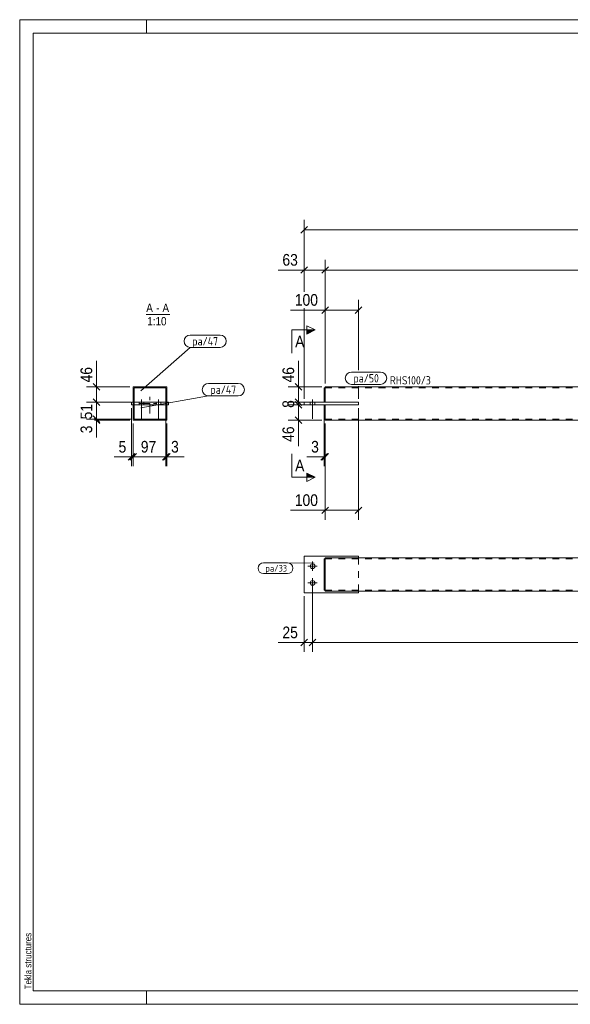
# Model space of a CAD drawing. Header units: millimetres. Extents: x 1 to 419, y 1 to 296.
# Tile 1 of 2: x 1 to 166, y 1 to 296. Entities that reach past the tile are written whole.
import ezdxf

# ---------------------------------------------------------------- set-up
doc = ezdxf.new("R2010")
doc.units = ezdxf.units.MM
for name, pattern in [('XKITLINE00', [0]), ('XKITLINE02', [4, 2, -2]), ('XKITLINE03', [6, 3, -1, 1, -1])]:
    doc.linetypes.add(name, pattern=pattern)
for name, color, linetype, lineweight in [('Bemassung', 1, 'Continuous', 0), ('Schnitt', 6, 'Continuous', 0), ('Schrauben', 7, 'Continuous', 0), ('Teil', 7, 'Continuous', 0), ('Text', 5, 'Continuous', 0), ('Ueberschrift', 7, 'Continuous', 0), ('Zeichnungsrahmen', 3, 'Continuous', 0)]:
    doc.layers.add(name, color=color, linetype=linetype, lineweight=lineweight)
doc.styles.add('ARIAL', font='ARIAL.TTF')
doc.styles.add('ISOCPEUR', font='ISOCPEUR.TTF')

msp = doc.modelspace()

# ---------------------------------------------------------------- hatches: boundary and pattern name
at = {"layer": 'Schnitt'}
for points in [[(86.95, 203.07), (89.45, 203.07), (86.95, 201.82)], [(86.95, 160.18), (89.45, 158.93), (86.95, 158.93)]]:
    msp.add_hatch(color=256, dxfattribs=at).paths.add_polyline_path(points, flags=17)

# ---------------------------------------------------------------- linework, layer by layer
at = {"layer": 'Bemassung', "linetype": 'XKITLINE00', "lineweight": 0}
for p, q in [((86.15, 214.5), (86.15, 236.05)), ((87.14, 233.99), (85.16, 232.01)), ((86.15, 233), (352.75, 233)), ((87.14, 221.99), (85.16, 220.01)), ((86.15, 214.5), (86.15, 224.05)), ((93.44, 221.99), (91.46, 220.01)), ((93.44, 221.99), (91.46, 220.01)), ((92.45, 187), (92.45, 224.05)), ((92.45, 187), (92.45, 224.05)), ((86.15, 221), (78.33, 221)), ((86.15, 221), (78.33, 221)), ((86.15, 221), (92.45, 221)), ((92.45, 221), (346.45, 221)), ((86.15, 182.4), (86.15, 209.6)), ((86.15, 182.4), (86.15, 209.6)), ((93.44, 209.99), (91.46, 208.01)), ((92.45, 187), (92.45, 212.05)), ((103.44, 209.99), (101.46, 208.01)), ((102.45, 190.95), (102.45, 212.05)), ((92.45, 209), (82.03, 209)), ((92.45, 209), (82.03, 209)), ((92.45, 209), (102.45, 209)), ((24, 186), (24, 193.82)), ((24, 186), (24, 193.82)), ((84.45, 186), (84.45, 193.82)), ((84.45, 186), (84.45, 193.82)), ((34, 186), (20.95, 186)), ((23.01, 186.99), (24.99, 185.01)), ((24, 181.4), (24, 186)), ((91.45, 186), (81.4, 186)), ((83.46, 186.99), (85.44, 185.01)), ((84.45, 181.4), (84.45, 186)), ((102.45, 182.4), (102.45, 186.2)), ((34.3, 181.4), (20.95, 181.4)), ((23.01, 182.39), (24.99, 180.41)), ((23.01, 182.39), (23.25, 182.15)), ((23.4, 182), (24.99, 180.41)), ((34.3, 181.4), (23.4, 181.4)), ((24, 176.3), (24, 181.4)), ((44.7, 180.4), (44.7, 162.2)), ((44.7, 180.4), (44.7, 162.2)), ((91.45, 181.4), (81.4, 181.4)), ((91.45, 180.6), (81.4, 180.6)), ((83.46, 182.39), (85.44, 180.41)), ((83.46, 181.59), (85.44, 179.61)), ((83.85, 182), (85.44, 180.41)), ((91.45, 181.4), (83.85, 181.4)), ((83.85, 181.2), (85.44, 179.61)), ((91.45, 180.6), (83.85, 180.6)), ((84.45, 180.6), (84.45, 181.4)), ((84.45, 176), (84.45, 180.6)), ((92.15, 180.4), (92.15, 162.2)), ((23.01, 177.29), (24.99, 175.31)), ((34.5, 179.6), (34.5, 162.2)), ((102.45, 179.6), (102.45, 146.2)), ((34.3, 176.3), (20.95, 176.3)), ((23.4, 176.9), (24.99, 175.31)), ((23.4, 176.6), (24.99, 175.01)), ((34.3, 176.3), (23.4, 176.3)), ((34, 176), (23.4, 176)), ((24, 176), (24, 176.3)), ((24, 176), (24, 170.78)), ((24, 176), (24, 170.78)), ((35, 175), (35, 162.2)), ((35, 175), (35, 162.2)), ((45, 175), (45, 162.2)), ((91.45, 176), (81.4, 176)), ((83.46, 176.99), (85.44, 175.01)), ((84.45, 176), (84.45, 168.18)), ((84.45, 176), (84.45, 168.18)), ((92.45, 175), (92.45, 162.2)), ((92.45, 175), (92.45, 146.2)), ((35.49, 165.99), (33.51, 164.01)), ((35.99, 165.99), (34.01, 164.01)), ((35.99, 165.99), (34.01, 164.01)), ((45.69, 165.99), (43.71, 164.01)), ((45.61, 165.91), (43.71, 164.01)), ((45.99, 165.99), (44.01, 164.01)), ((93.14, 165.99), (91.16, 164.01)), ((93.44, 165.99), (91.46, 164.01)), ((34.5, 165), (29.28, 165)), ((34.5, 165), (29.28, 165)), ((34.5, 165), (35, 165)), ((35, 165), (44.7, 165)), ((44.7, 165), (45, 165)), ((45, 165), (50.22, 165)), ((45, 165), (50.22, 165)), ((92.15, 165), (86.93, 165)), ((92.15, 165), (86.93, 165)), ((92.15, 165), (92.45, 165)), ((92.45, 149), (82.03, 149)), ((92.45, 149), (82.03, 149)), ((93.44, 149.99), (91.46, 148.01)), ((92.45, 149), (102.45, 149)), ((103.44, 149.99), (101.46, 148.01)), ((88.65, 126.25), (88.65, 106.57)), ((88.65, 126.25), (88.65, 106.57)), ((86.15, 123.25), (86.15, 106.57)), ((86.15, 109.37), (78.33, 109.37)), ((86.15, 109.37), (78.33, 109.37)), ((87.14, 110.36), (85.16, 108.38)), ((86.15, 109.37), (88.65, 109.37)), ((89.64, 110.36), (87.66, 108.38)), ((89.64, 110.36), (87.66, 108.38)), ((88.65, 109.37), (350.25, 109.37))]:
    msp.add_line(p, q, dxfattribs=at)
at = {"layer": 'Bemassung'}
for p in [(86.15, 233), (86.15, 221), (92.45, 221), (92.45, 221), (92.45, 209), (102.45, 209), (24, 186), (84.45, 186), (24, 181.4), (24, 181.4), (84.45, 181.4), (84.45, 181.4), (84.45, 180.6), (84.45, 180.6), (24, 176.3), (24, 176.3), (24, 176), (84.45, 176), (34.5, 165), (35, 165), (35, 165), (44.7, 165), (44.7, 165), (45, 165), (92.15, 165), (92.45, 165), (92.45, 149), (102.45, 149), (86.15, 109.37), (88.65, 109.37), (88.65, 109.37)]:
    msp.add_point(p, dxfattribs=at)
at = {"layer": 'Schnitt', "linetype": 'XKITLINE00', "lineweight": 0}
for p, q in [((86.95, 201.82), (86.95, 204.32)), ((86.95, 204.32), (89.45, 203.07)), ((82.45, 203.07), (82.45, 196.07)), ((82.45, 203.07), (89.45, 203.07)), ((89.45, 203.07), (86.95, 201.82)), ((82.45, 158.93), (82.45, 165.93)), ((89.45, 158.93), (86.95, 160.18)), ((86.95, 160.18), (86.95, 157.68)), ((82.45, 158.93), (89.45, 158.93)), ((89.45, 158.93), (86.95, 157.68))]:
    msp.add_line(p, q, dxfattribs=at)
at = {"layer": 'Schrauben', "linetype": 'XKITLINE00', "lineweight": 0}
for p, q in [((36.8, 181.4), (36.8, 180.6)), ((37.5, 182.2), (37.5, 176.4)), ((38.2, 181.4), (38.2, 180.6)), ((41.8, 181.4), (41.8, 180.6)), ((42.5, 182.2), (42.5, 176.4)), ((43.2, 181.4), (43.2, 180.6)), ((87.95, 181.4), (87.95, 180.6)), ((87.95, 181.4), (87.95, 180.6)), ((88.65, 182.2), (88.65, 176.4)), ((88.65, 182.2), (88.65, 176.4)), ((89.35, 181.4), (89.35, 180.6)), ((89.35, 181.4), (89.35, 180.6)), ((88.65, 133.65), (88.65, 130.85)), ((90.05, 132.25), (87.25, 132.25)), ((90.05, 127.25), (87.25, 127.25)), ((88.65, 128.65), (88.65, 125.85))]:
    msp.add_line(p, q, dxfattribs=at)
for centre in [(88.65, 132.25), (88.65, 127.25)]:
    msp.add_circle(centre, 0.7, dxfattribs=at)
at = {"layer": 'Teil', "linetype": 'XKITLINE00', "lineweight": 0}
for p, q in [((45, 186), (35, 186)), ((35, 186), (35, 181.4)), ((45, 181.4), (45, 186)), ((218.45, 186), (92.45, 186)), ((92.45, 186), (92.45, 185.4)), ((44.7, 185.7), (35.3, 185.7)), ((35.3, 185.7), (35.3, 181.4)), ((44.7, 181.4), (44.7, 185.7)), ((92.15, 181.4), (92.15, 185.7)), ((92.45, 185.7), (92.15, 185.7)), ((92.45, 185.4), (92.45, 181.4)), ((34.5, 180.6), (34.5, 181.4)), ((34.5, 181.4), (45.5, 181.4)), ((34.5, 180.6), (45.5, 180.6)), ((35, 176), (35, 180.6)), ((35.3, 180.6), (35.3, 176.3)), ((44.7, 176.3), (44.7, 180.6)), ((45, 176), (45, 180.6)), ((45.5, 180.6), (45.5, 181.4)), ((86.15, 180.6), (86.15, 181.4)), ((102.45, 181.4), (86.15, 181.4)), ((102.45, 180.6), (86.15, 180.6)), ((92.15, 176.3), (92.15, 180.6)), ((92.45, 176.6), (92.45, 180.6)), ((102.45, 181.4), (102.45, 180.6)), ((35, 176), (45, 176)), ((35.3, 176.3), (44.7, 176.3)), ((92.45, 176.3), (92.15, 176.3)), ((92.45, 176.18), (92.45, 176.6)), ((92.45, 176.05), (92.45, 176.18)), ((92.45, 176), (92.45, 176.05)), ((92.45, 176), (218.45, 176)), ((86.15, 135.25), (102.45, 135.25)), ((86.15, 135.25), (86.15, 124.25)), ((92.15, 134.45), (92.45, 134.45)), ((92.15, 125.05), (92.15, 134.45)), ((218.45, 134.75), (92.45, 134.75)), ((92.45, 134.75), (92.45, 134.15)), ((92.45, 134.15), (92.45, 124.75)), ((102.45, 135.25), (102.45, 134.75)), ((86.15, 124.25), (102.45, 124.25)), ((92.45, 125.05), (92.15, 125.05)), ((218.45, 124.75), (92.45, 124.75)), ((102.45, 124.25), (102.45, 124.75))]:
    msp.add_line(p, q, dxfattribs=at)
at = {"layer": 'Teil', "linetype": 'XKITLINE02', "lineweight": 0}
for p, q in [((35.3, 185.7), (35.3, 181.4)), ((35.3, 185.7), (44.7, 185.7)), ((44.7, 185.7), (44.7, 181.4)), ((92.15, 185.7), (92.15, 181.4)), ((92.45, 185.4), (92.45, 185.7)), ((92.45, 185.7), (218.45, 185.7)), ((92.45, 181.4), (92.45, 185.7)), ((92.45, 181.4), (92.45, 185.7)), ((92.45, 185.4), (92.45, 185.61)), ((35, 180.6), (35, 181.4)), ((35, 181.4), (35.3, 181.4)), ((35.3, 181.4), (35, 181.4)), ((35, 180.6), (35.3, 180.6)), ((35, 180.6), (35.3, 180.6)), ((35.3, 181.4), (35.3, 176.3)), ((35.3, 181.4), (44.7, 181.4)), ((44.7, 180.6), (35.3, 180.6)), ((44.7, 176.3), (44.7, 181.4)), ((44.7, 181.4), (45, 181.4)), ((44.7, 181.4), (45, 181.4)), ((45, 180.6), (44.7, 180.6)), ((44.7, 180.6), (45, 180.6)), ((45, 180.6), (45, 181.4)), ((86.15, 181.4), (86.15, 180.6)), ((92.15, 181.4), (92.45, 181.4)), ((92.15, 180.6), (92.15, 176.3)), ((92.15, 180.6), (92.45, 180.6)), ((102.45, 181.4), (92.45, 181.4)), ((92.45, 180.6), (102.45, 180.6)), ((92.45, 180.6), (92.45, 176.3)), ((92.45, 176.3), (92.45, 180.6)), ((102.45, 180.6), (102.45, 181.4)), ((102.45, 180.6), (102.45, 181.4)), ((102.45, 180.6), (102.45, 181.4)), ((35.3, 176.3), (44.7, 176.3)), ((92.45, 176.37), (92.45, 176.6)), ((92.45, 176.18), (92.45, 176.32)), ((92.45, 176.3), (218.45, 176.3)), ((92.45, 176.05), (92.45, 176)), ((92.15, 125.05), (92.15, 134.45)), ((92.15, 134.45), (92.45, 134.45)), ((92.45, 134.75), (92.45, 134.45)), ((218.45, 134.45), (92.45, 134.45)), ((92.45, 134.38), (92.45, 134.45)), ((92.45, 134.45), (92.45, 134.15)), ((92.45, 134.45), (92.45, 125.05)), ((92.45, 125.05), (92.45, 134.45)), ((102.45, 134.75), (102.45, 134.45)), ((102.45, 124.75), (102.45, 134.75)), ((92.15, 125.05), (92.45, 125.05)), ((92.45, 125.05), (92.45, 125.11)), ((218.45, 125.05), (92.45, 125.05)), ((92.45, 124.75), (92.45, 124.8)), ((102.45, 124.75), (102.45, 125.05))]:
    msp.add_line(p, q, dxfattribs=at)
at = {"layer": 'Teil', "linetype": 'XKITLINE03', "lineweight": 0}
for p, q in [((40, 178), (40, 184)), ((37, 181), (43, 181))]:
    msp.add_line(p, q, dxfattribs=at)
at = {"layer": 'Text', "linetype": 'XKITLINE00', "lineweight": 0}
for p, q in [((52.06, 201.51), (60.99, 201.51)), ((37.21, 184.81), (52.06, 197.81)), ((52.06, 197.81), (60.99, 197.81)), ((100.3, 190.42), (109.02, 190.42)), ((57.5, 187), (66.43, 187)), ((109.02, 186.72), (100.3, 186.72)), ((37.21, 179.71), (57.5, 183.3)), ((57.5, 183.3), (66.43, 183.3)), ((73.96, 133.25), (81.18, 133.25)), ((89.17, 133.2), (81.18, 133.25)), ((81.18, 130.05), (73.96, 130.05))]:
    msp.add_line(p, q, dxfattribs=at)
for centre, radius, start, end in [((52.06, 199.66), 1.85, 90, 270), ((60.99, 199.66), 1.85, 270, 90), ((100.3, 188.57), 1.85, 90, 270), ((109.02, 188.57), 1.85, 270, 90), ((57.5, 185.15), 1.85, 90, 270), ((66.43, 185.15), 1.85, 270, 90), ((73.96, 131.65), 1.6, 90, 270), ((81.18, 131.65), 1.6, 270, 90)]:
    msp.add_arc(centre, radius, start, end, dxfattribs=at)
at = {"layer": 'Ueberschrift', "linetype": 'XKITLINE00', "lineweight": 0}
msp.add_line((38.89, 207.66), (45.94, 207.66), dxfattribs=at)
at = {"layer": 'Zeichnungsrahmen', "linetype": 'XKITLINE00', "lineweight": 0}
for p, q in [((419, 296), (1, 296)), ((1, 296), (1, 1)), ((39, 292), (39, 296)), ((415, 292), (5, 292)), ((5, 292), (5, 5)), ((5, 5), (415, 5)), ((39, 1), (39, 5)), ((1, 1), (419, 1))]:
    msp.add_line(p, q, dxfattribs=at)

# ---------------------------------------------------------------- texts
at = {"layer": 'Bemassung', "style": 'ARIAL', "width": 0.85}
for s, p in [('63', (79.64, 222.3)), ('100', (83.35, 210.3)), ('5', (30.59, 166.3)), ('97', (37.25, 166.3)), ('3', (46.31, 166.3)), ('3', (88.24, 166.3)), ('100', (83.35, 150.3)), ('25', (79.64, 110.67))]:
    msp.add_text(s, height=3.5, dxfattribs=at).set_placement(p)
for s, p in [('46', (22.7, 187.31)), ('46', (83.15, 187.31)), ('51', (22.7, 176.25)), ('8', (83.15, 179.7)), ('3', (22.7, 172.09)), ('46', (83.15, 169.5))]:
    msp.add_text(s, height=3.5, rotation=90.0002, dxfattribs=at).set_placement(p)
at = {"layer": 'Schnitt', "style": 'ARIAL', "width": 0.85}
for p in [(83.45, 197.82), (83.45, 160.68)]:
    msp.add_text('A', height=3.5, dxfattribs=at).set_placement(p)
at = {"layer": 'Text', "style": 'ISOCPEUR', "width": 0.85}
for s, height, p in [('pa/47', 2.5, (52.66, 198.41)), ('pa/50', 2.5, (100.9, 187.32)), ('RHS100/3', 2.5, (111.81, 186.7)), ('pa/47', 2.5, (58.1, 183.9)), ('pa/33', 2, (74.56, 130.65))]:
    msp.add_text(s, height=height, dxfattribs=at).set_placement(p)
at = {"layer": 'Ueberschrift', "style": 'ARIAL', "width": 0.85}
for s, p in [('A', (38.89, 208.41)), ('-', (41.86, 208.41)), ('A', (43.72, 208.41)), ('1:10', (39.17, 204.41))]:
    msp.add_text(s, height=2.5, dxfattribs=at).set_placement(p)
at = {"layer": 'Zeichnungsrahmen', "style": 'ARIAL', "width": 0.85}
msp.add_text('Tekla structures', height=2, rotation=90, dxfattribs=at).set_placement((4.5, 5.5))

doc.saveas('drawing.dxf')
